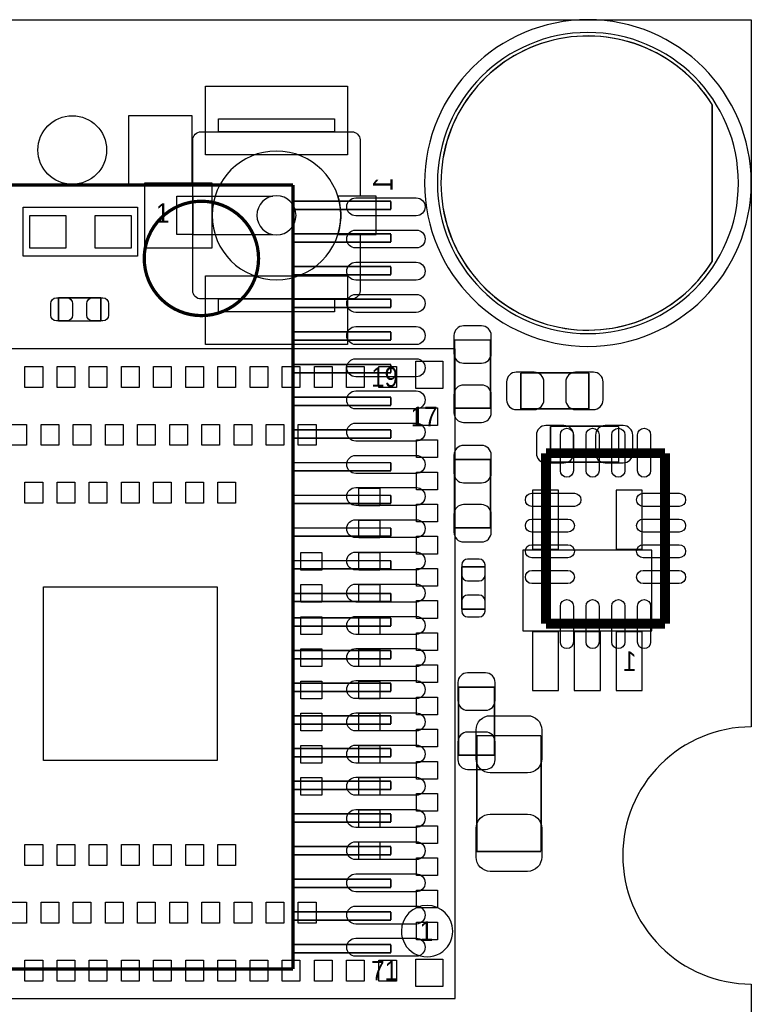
# Model space of a CAD drawing. Extents: x 7.2 to 74.8, y 33.9 to 67.
# Tile 11 of 11: x 63.4 to 74.8, y 51.7 to 67. Entities that reach past the tile are written whole.
import ezdxf
from ezdxf.enums import TextEntityAlignment as Align

# ---------------------------------------------------------------- set-up
doc = ezdxf.new("R2010")
doc.units = 0
for name, color, linetype in [('BG_OUTLINE', 3, 'CONTINUOUS'), ('PG_ASSEMBLY_BOTTOM', 43, 'CONTINUOUS'), ('PG_ASSEMBLY_TOP', 7, 'CONTINUOUS'), ('PIN_BOTTOM', 211, 'CONTINUOUS'), ('PIN_TOP', 173, 'CONTINUOUS')]:
    doc.layers.add(name, color=color, linetype=linetype)

msp = doc.modelspace()

# ---------------------------------------------------------------- linework, layer by layer
at = {"layer": 'BG_OUTLINE'}
msp.add_lwpolyline([(74.799952, 55.992776, 0.414214), (72.800972, 53.993796, 0.414214), (74.799952, 51.994816), (74.799952, 33.993836), (23.949152, 33.993836), (23.949152, 37.493956, 0.414214), (23.451312, 37.994336, 0.414214), (22.950932, 37.493956), (22.950932, 33.993836), (7.200392, 33.993836), (7.200392, 51.994816, 0.414214), (9.199372, 53.993796, 0.414214), (7.200392, 55.992776), (7.199884, 66.987928), (74.799952, 66.987928)], format="xyb", close=True, dxfattribs=at)
at = {"layer": 'PG_ASSEMBLY_BOTTOM'}
msp.add_lwpolyline([(74.799444, 64.447928, 1), (69.719444, 64.447928, 1)], format="xyb", close=True, dxfattribs=at)
for points, const_width in [([(67.671188, 64.419226), (50.856388, 64.419226)], 0.0508), ([(67.671188, 52.227226), (67.671188, 64.419226)], 0.0508), ([(67.671188, 64.165226), (69.195188, 64.165226)], 0.0254), ([(69.195188, 64.165226), (69.195188, 64.038226)], 0.0254), ([(69.195188, 64.038226), (67.671188, 64.038226)], 0.0254), ([(67.671188, 63.657226), (69.195188, 63.657226)], 0.0254), ([(69.195188, 63.530226), (67.671188, 63.530226)], 0.0254), ([(69.195188, 63.657226), (69.195188, 63.530226)], 0.0254), ([(67.671188, 63.149226), (69.195188, 63.149226)], 0.0254), ([(69.195188, 63.149226), (69.195188, 63.022226)], 0.0254), ([(69.195188, 63.022226), (67.671188, 63.022226)], 0.0254), ([(67.671188, 62.641226), (69.195188, 62.641226)], 0.0254), ([(69.195188, 62.641226), (69.195188, 62.514226)], 0.0254), ([(69.195188, 62.514226), (67.671188, 62.514226)], 0.0254), ([(67.671188, 62.133226), (69.195188, 62.133226)], 0.0254), ([(69.195188, 62.006226), (67.671188, 62.006226)], 0.0254), ([(69.195188, 62.133226), (69.195188, 62.006226)], 0.0254), ([(70.746366, 62.008004), (70.18655, 62.008004)], 0.024892), ([(70.18655, 62.008004), (70.18655, 60.947808)], 0.024892), ([(70.746366, 60.947808), (70.746366, 62.008004)], 0.024892), ([(67.671188, 61.625226), (69.195188, 61.625226)], 0.0254), ([(69.195188, 61.625226), (69.195188, 61.498226)], 0.0254), ([(69.195188, 61.498226), (67.671188, 61.498226)], 0.0254), ([(72.274938, 61.496448), (71.214742, 61.496448)], 0.024892), ([(71.214742, 61.496448), (71.214742, 60.936632)], 0.024892), ([(72.274938, 60.936632), (72.274938, 61.496448)], 0.024892), ([(67.671188, 61.117226), (69.195188, 61.117226)], 0.0254), ([(69.195188, 61.117226), (69.195188, 60.990226)], 0.0254), ([(69.195188, 60.990226), (67.671188, 60.990226)], 0.0254), ([(70.18655, 60.947808), (70.746366, 60.947808)], 0.024892), ([(71.214742, 60.936632), (72.274938, 60.936632)], 0.024892), ([(67.671188, 60.609226), (69.195188, 60.609226)], 0.0254), ([(69.195188, 60.609226), (69.195188, 60.482226)], 0.0254), ([(72.737218, 60.668408), (71.677022, 60.668408)], 0.024892), ([(71.677022, 60.668408), (71.677022, 60.108592)], 0.024892), ([(72.737218, 60.108592), (72.737218, 60.668408)], 0.024892), ([(69.195188, 60.482226), (67.671188, 60.482226)], 0.0254), ([(70.18655, 60.14847), (70.18655, 59.088274)], 0.024892), ([(70.746366, 60.14847), (70.18655, 60.14847)], 0.024892), ([(70.746366, 59.088274), (70.746366, 60.14847)], 0.024892), ([(67.671188, 60.101226), (69.195188, 60.101226)], 0.0254), ([(69.195188, 60.101226), (69.195188, 59.974226)], 0.0254), ([(71.677022, 60.108592), (72.737218, 60.108592)], 0.024892), ([(69.195188, 59.974226), (67.671188, 59.974226)], 0.0254), ([(67.671188, 59.593226), (69.195188, 59.593226)], 0.0254), ([(69.195188, 59.593226), (69.195188, 59.466226)], 0.0254), ([(69.195188, 59.466226), (67.671188, 59.466226)], 0.0254), ([(67.671188, 59.085226), (69.195188, 59.085226)], 0.0254), ([(69.195188, 59.085226), (69.195188, 58.958226)], 0.0254), ([(70.18655, 59.088274), (70.746366, 59.088274)], 0.024892), ([(69.195188, 58.958226), (67.671188, 58.958226)], 0.0254), ([(67.671188, 58.577226), (69.195188, 58.577226)], 0.0254), ([(69.195188, 58.577226), (69.195188, 58.450226)], 0.0254), ([(70.299072, 58.481976), (70.299072, 57.822084)], 0.024892), ([(70.659244, 58.481976), (70.299072, 58.481976)], 0.024892), ([(70.659244, 57.822084), (70.659244, 58.481976)], 0.024892), ([(69.195188, 58.450226), (67.671188, 58.450226)], 0.0254), ([(67.671188, 58.069226), (69.195188, 58.069226)], 0.0254), ([(69.195188, 58.069226), (69.195188, 57.942226)], 0.0254), ([(69.195188, 57.942226), (67.671188, 57.942226)], 0.0254), ([(70.299072, 57.822084), (70.659244, 57.822084)], 0.024892), ([(67.671188, 57.688226), (69.195188, 57.688226)], 0.0254), ([(69.195188, 57.561226), (67.671188, 57.561226)], 0.0254), ([(69.195188, 57.688226), (69.195188, 57.561226)], 0.0254), ([(67.671188, 57.180226), (69.195188, 57.180226)], 0.0254), ([(69.195188, 57.180226), (69.195188, 57.053226)], 0.0254), ([(69.195188, 57.053226), (67.671188, 57.053226)], 0.0254), ([(67.671188, 56.672226), (69.195188, 56.672226)], 0.0254), ([(69.195188, 56.672226), (69.195188, 56.545226)], 0.0254), ([(69.195188, 56.545226), (67.671188, 56.545226)], 0.0254), ([(70.806818, 56.612536), (70.247002, 56.612536)], 0.024892), ([(70.247002, 56.612536), (70.247002, 55.55234)], 0.024892), ([(70.806818, 55.55234), (70.806818, 56.612536)], 0.024892), ([(67.671188, 56.164226), (69.195188, 56.164226)], 0.0254), ([(69.195188, 56.037226), (67.671188, 56.037226)], 0.0254), ([(69.195188, 56.164226), (69.195188, 56.037226)], 0.0254), ([(67.671188, 55.656226), (69.195188, 55.656226)], 0.0254), ([(69.195188, 55.656226), (69.195188, 55.529226)], 0.0254), ([(69.195188, 55.529226), (67.671188, 55.529226)], 0.0254), ([(70.247002, 55.55234), (70.806818, 55.55234)], 0.024892), ([(67.671188, 55.148226), (69.195188, 55.148226)], 0.0254), ([(69.195188, 55.148226), (69.195188, 55.021226)], 0.0254), ([(69.195188, 55.021226), (67.671188, 55.021226)], 0.0254), ([(67.671188, 54.640226), (69.195188, 54.640226)], 0.0254), ([(69.195188, 54.640226), (69.195188, 54.513226)], 0.0254), ([(69.195188, 54.513226), (67.671188, 54.513226)], 0.0254), ([(67.671188, 54.132226), (69.195188, 54.132226)], 0.0254), ([(69.195188, 54.132226), (69.195188, 54.005226)], 0.0254), ([(69.195188, 54.005226), (67.671188, 54.005226)], 0.0254), ([(67.671188, 53.624226), (69.195188, 53.624226)], 0.0254), ([(69.195188, 53.624226), (69.195188, 53.497226)], 0.0254), ([(69.195188, 53.497226), (67.671188, 53.497226)], 0.0254), ([(67.671188, 53.116226), (69.195188, 53.116226)], 0.0254), ([(69.195188, 53.116226), (69.195188, 52.989226)], 0.0254), ([(69.195188, 52.989226), (67.671188, 52.989226)], 0.0254), ([(67.671188, 52.608226), (69.195188, 52.608226)], 0.0254), ([(69.195188, 52.608226), (69.195188, 52.481226)], 0.0254), ([(69.195188, 52.481226), (67.671188, 52.481226)], 0.0254), ([(50.856388, 52.227226), (67.671188, 52.227226)], 0.0508)]:
    msp.add_lwpolyline(points, dxfattribs=dict(at, const_width=const_width))
at = {"layer": 'PG_ASSEMBLY_BOTTOM', "const_width": 0.0508}
msp.add_lwpolyline([(67.137788, 63.276226, 1), (65.359788, 63.276226, 1), (67.137788, 63.276226)], format="xyb", dxfattribs=at)
at = {"layer": 'PG_ASSEMBLY_BOTTOM'}
for points in [[(73.250806, 58.73877), (71.249286, 58.73877)], [(71.249286, 58.73877), (71.249286, 57.48909)], [(73.250806, 57.48909), (73.250806, 58.73877)], [(71.249286, 57.48909), (73.250806, 57.48909)]]:
    msp.add_lwpolyline(points, dxfattribs=at)
at = {"layer": 'PG_ASSEMBLY_TOP'}
for points in [[(74.5998, 64.447928, 1), (69.919088, 64.447928, 1), (74.5998, 64.447928)], [(66.115438, 65.118742, -0.414214), (66.242438, 65.245742)], [(68.588382, 65.245742, -0.414214), (68.715382, 65.118742)], [(68.415408, 63.94577, 1), (66.415412, 63.94577, 1), (68.415408, 63.94577)], [(67.72021, 63.94577, 1), (67.11061, 63.94577, 1), (67.72021, 63.94577)], [(66.242438, 62.645798, -0.414214), (66.115438, 62.772798)], [(68.715382, 62.772798, -0.414214), (68.588382, 62.645798)]]:
    msp.add_lwpolyline(points, format="xyb", dxfattribs=at)
for points in [[(66.51371, 65.44437), (68.31711, 65.44437), (68.31711, 65.245742), (66.51371, 65.245742)], [(65.86601, 64.245744), (66.115438, 64.245744), (66.115438, 63.645796), (65.86601, 63.645796)], [(66.51371, 62.645798), (68.31711, 62.645798), (68.31711, 62.44717), (66.51371, 62.44717)], [(70.193408, 61.868304), (60.093352, 61.868304), (60.093352, 51.768248), (70.193408, 51.768248)]]:
    msp.add_lwpolyline(points, close=True, dxfattribs=at)
for points in [[(66.242438, 65.245742), (68.588382, 65.245742)], [(66.115438, 62.772798), (66.115438, 65.118742)], [(68.715382, 65.118742), (68.715382, 64.245744)], [(66.115438, 64.245744), (67.361308, 64.245744)], [(63.47841, 63.31077), (63.47841, 64.07277)], [(63.47841, 64.07277), (65.25641, 64.07277)], [(65.25641, 64.07277), (65.25641, 63.31077)], [(66.115438, 63.645796), (67.361308, 63.645796)], [(68.715382, 63.645796), (68.715382, 62.772798)], [(65.25641, 63.31077), (63.47841, 63.31077)], [(68.588382, 62.645798), (66.242438, 62.645798)]]:
    msp.add_lwpolyline(points, dxfattribs=at)
for points in [[(68.36918, 63.645796), (68.96481, 63.645796), (68.96481, 64.245744), (68.36918, 64.245744, -0.076601), (68.415408, 63.94577, -0.076974)], [(70.158356, 52.818284, 1), (69.358272, 52.818268, 1)]]:
    msp.add_lwpolyline(points, format="xyb", close=True, dxfattribs=at)
for points, const_width in [([(64.026288, 62.30366), (64.026288, 62.663832)], 0.024892), ([(64.026288, 62.663832), (64.68618, 62.663832)], 0.024892), ([(64.68618, 62.663832), (64.68618, 62.30366)], 0.024892), ([(64.68618, 62.30366), (64.026288, 62.30366)], 0.024892), ([(73.457308, 60.248292), (71.607172, 60.248292)], 0.1524), ([(71.607172, 60.248292), (71.607172, 57.598056)], 0.1524), ([(73.457308, 57.598056), (73.457308, 60.248292)], 0.1524), ([(71.607172, 57.598056), (73.457308, 57.598056)], 0.1524), ([(70.530466, 54.057296), (70.530466, 55.85714)], 0.024892), ([(70.530466, 55.85714), (71.530718, 55.85714)], 0.024892), ([(71.530718, 55.85714), (71.530718, 54.057296)], 0.024892), ([(71.530718, 54.057296), (70.530466, 54.057296)], 0.024892)]:
    msp.add_lwpolyline(points, dxfattribs=dict(at, const_width=const_width))
at = {"layer": 'PIN_BOTTOM'}
for points in [[(74.1934, 65.666874, 3.462482), (74.1934, 63.228982)], [(69.588888, 63.939166), (68.649088, 63.939166, -1), (68.649088, 64.218566), (69.588888, 64.218566, -1)], [(69.588888, 63.438786), (68.649088, 63.438786, -1), (68.649088, 63.718186), (69.588888, 63.718186, -1)], [(69.588888, 62.938406), (68.649088, 62.938406, -1), (68.649088, 63.217806), (69.588888, 63.217806, -1)], [(69.588888, 62.438026), (68.649088, 62.438026, -1), (68.649088, 62.717426), (69.588888, 62.717426, -1)], [(69.588888, 61.937646), (68.649088, 61.937646, -1), (68.649088, 62.217046), (69.588888, 62.217046, -1)], [(70.17639, 62.077854), (70.17639, 61.797946, 0.414846), (70.326504, 61.647832), (70.606412, 61.647832, 0.414846), (70.756526, 61.797946), (70.756526, 62.077854, 0.414846), (70.606412, 62.227968), (70.326504, 62.227968, 0.414846)], [(69.588888, 61.437266), (68.649088, 61.437266, -1), (68.649088, 61.716666), (69.588888, 61.716666, -1)], [(71.144892, 60.926472), (71.4248, 60.926472, 0.414846), (71.574914, 61.076586), (71.574914, 61.356494, 0.414846), (71.4248, 61.506608), (71.144892, 61.506608, 0.414846), (70.994778, 61.356494), (70.994778, 61.076586, 0.414846)], [(72.344788, 61.506608), (72.06488, 61.506608, 0.414846), (71.914766, 61.356494), (71.914766, 61.076586, 0.414846), (72.06488, 60.926472), (72.344788, 60.926472, 0.414846), (72.494902, 61.076586), (72.494902, 61.356494, 0.414846)], [(70.756526, 60.877958), (70.756526, 61.157866, 0.414846), (70.606412, 61.30798), (70.326504, 61.30798, 0.414846), (70.17639, 61.157866), (70.17639, 60.877958, 0.414846), (70.326504, 60.727844), (70.606412, 60.727844, 0.414846)], [(69.588888, 60.936886), (68.649088, 60.936886, -1), (68.649088, 61.216286), (69.588888, 61.216286, -1)], [(69.588888, 60.436506), (68.649088, 60.436506, -1), (68.649088, 60.715906), (69.588888, 60.715906, -1)], [(71.607172, 60.098432), (71.88708, 60.098432, 0.414846), (72.037194, 60.248546), (72.037194, 60.528454, 0.414846), (71.88708, 60.678568), (71.607172, 60.678568, 0.414846), (71.457058, 60.528454), (71.457058, 60.248546, 0.414846)], [(72.807068, 60.678568), (72.52716, 60.678568, 0.414846), (72.377046, 60.528454), (72.377046, 60.248546, 0.414846), (72.52716, 60.098432), (72.807068, 60.098432, 0.414846), (72.957182, 60.248546), (72.957182, 60.528454, 0.414846)], [(70.17639, 60.21832), (70.17639, 59.938412, 0.414846), (70.326504, 59.788298), (70.606412, 59.788298, 0.414846), (70.756526, 59.938412), (70.756526, 60.21832, 0.414846), (70.606412, 60.368434), (70.326504, 60.368434, 0.414846)], [(69.588888, 59.933586), (68.649088, 59.933586, -1), (68.649088, 60.212986), (69.588888, 60.212986, -1)], [(69.588888, 59.435746), (68.649088, 59.435746, -1), (68.649088, 59.715146), (69.588888, 59.715146, -1)], [(70.756526, 59.018424), (70.756526, 59.298332, 0.414846), (70.606412, 59.448446), (70.326504, 59.448446, 0.414846), (70.17639, 59.298332), (70.17639, 59.018424, 0.414846), (70.326504, 58.86831), (70.606412, 58.86831, 0.414846)], [(69.588888, 58.935366), (68.649088, 58.935366, -1), (68.649088, 59.214766), (69.588888, 59.214766, -1)], [(69.588888, 58.432446), (68.649088, 58.432446, -1), (68.649088, 58.711846), (69.588888, 58.711846, -1)], [(70.299072, 58.511948), (70.299072, 58.351928, 0.413587), (70.389242, 58.262012), (70.569074, 58.262012, 0.413587), (70.659244, 58.351928), (70.659244, 58.511948, 0.413587), (70.569074, 58.601864), (70.389242, 58.601864, 0.413587)], [(69.588888, 57.934606), (68.649088, 57.934606, -1), (68.649088, 58.214006), (69.588888, 58.214006, -1)], [(70.659244, 57.792112), (70.659244, 57.952132, 0.413587), (70.569074, 58.042048), (70.389242, 58.042048, 0.413587), (70.299072, 57.952132), (70.299072, 57.792112, 0.413587), (70.389242, 57.702196), (70.569074, 57.702196, 0.413587)], [(69.588888, 57.431686), (68.649088, 57.431686, -1), (68.649088, 57.711086), (69.588888, 57.711086, -1)], [(69.588888, 56.931306), (68.649088, 56.931306, -1), (68.649088, 57.210706), (69.588888, 57.210706, -1)], [(70.236842, 56.682386), (70.236842, 56.402478, 0.414846), (70.386956, 56.252364), (70.666864, 56.252364, 0.414846), (70.816978, 56.402478), (70.816978, 56.682386, 0.414846), (70.666864, 56.8325), (70.386956, 56.8325, 0.414846)], [(69.588888, 56.433466), (68.649088, 56.433466, -1), (68.649088, 56.712866), (69.588888, 56.712866, -1)], [(69.588888, 55.930546), (68.649088, 55.930546, -1), (68.649088, 56.209946), (69.588888, 56.209946, -1)], [(70.816978, 55.48249), (70.816978, 55.762398, 0.414846), (70.666864, 55.912512), (70.386956, 55.912512, 0.414846), (70.236842, 55.762398), (70.236842, 55.48249, 0.414846), (70.386956, 55.332376), (70.666864, 55.332376, 0.414846)], [(69.588888, 55.430166), (68.649088, 55.430166, -1), (68.649088, 55.709566), (69.588888, 55.709566, -1)], [(69.588888, 54.929786), (68.649088, 54.929786, -1), (68.649088, 55.209186), (69.588888, 55.209186, -1)], [(69.588888, 54.429406), (68.649088, 54.429406, -1), (68.649088, 54.708806), (69.588888, 54.708806, -1)], [(69.588888, 53.929026), (68.649088, 53.929026, -1), (68.649088, 54.208426), (69.588888, 54.208426, -1)], [(69.588888, 53.428646), (68.649088, 53.428646, -1), (68.649088, 53.708046), (69.588888, 53.708046, -1)], [(69.588888, 52.928266), (68.649088, 52.928266, -1), (68.649088, 53.207666), (69.588888, 53.207666, -1)], [(69.588888, 52.427886), (68.649088, 52.427886, -1), (68.649088, 52.707286), (69.588888, 52.707286, -1)]]:
    msp.add_lwpolyline(points, format="xyb", close=True, dxfattribs=at)
for points in [[(65.1129, 64.42837), (66.1035, 64.42837), (66.1035, 65.49517), (65.1129, 65.49517)], [(71.396606, 59.67095), (71.396606, 58.75655), (71.803006, 58.75655), (71.803006, 59.67095)], [(72.697086, 59.67095), (72.697086, 58.75655), (73.103486, 58.75655), (73.103486, 59.67095)], [(71.396606, 57.47131), (71.396606, 56.55691), (71.803006, 56.55691), (71.803006, 57.47131)], [(72.046846, 57.47131), (72.046846, 56.55691), (72.453246, 56.55691), (72.453246, 57.47131)], [(72.697086, 57.47131), (72.697086, 56.55691), (73.103486, 56.55691), (73.103486, 57.47131)]]:
    msp.add_lwpolyline(points, close=True, dxfattribs=at)
msp.add_circle((64.24041, 64.96177), 0.5334, dxfattribs=at)
at = {"layer": 'PIN_TOP'}
for points in [[(74.196702, 65.66154, 3.479971), (74.196702, 63.234316)], [(63.996316, 62.663832), (64.156336, 62.663832, -0.413587), (64.246252, 62.573662), (64.246252, 62.39383, -0.413587), (64.156336, 62.30366), (63.996316, 62.30366, -0.413587), (63.9064, 62.39383), (63.9064, 62.573662, -0.413587)], [(64.716152, 62.30366), (64.556132, 62.30366, -0.413587), (64.466216, 62.39383), (64.466216, 62.573662, -0.413587), (64.556132, 62.663832), (64.716152, 62.663832, -0.413587), (64.806068, 62.573662), (64.806068, 62.39383, -0.413587)], [(71.830692, 59.976258), (71.830692, 60.535058, -1), (72.033892, 60.535058), (72.033892, 59.976258, -1)], [(72.230742, 59.976258), (72.230742, 60.535058, -1), (72.433942, 60.535058), (72.433942, 59.976258, -1)], [(72.630538, 59.976258), (72.630538, 60.535058, -1), (72.833738, 60.535058), (72.833738, 59.976258, -1)], [(73.030588, 59.976258), (73.030588, 60.535058, -1), (73.233788, 60.535058), (73.233788, 59.976258, -1)], [(72.048116, 59.421522), (71.387716, 59.421522, -1), (71.387716, 59.624722), (72.048116, 59.624722, -1)], [(73.676764, 59.421522), (73.117964, 59.421522, -1), (73.117964, 59.624722), (73.676764, 59.624722, -1)], [(71.946516, 59.021472), (71.387716, 59.021472, -1), (71.387716, 59.224672), (71.946516, 59.224672, -1)], [(73.676764, 59.021472), (73.117964, 59.021472, -1), (73.117964, 59.224672), (73.676764, 59.224672, -1)], [(71.946516, 58.621676), (71.387716, 58.621676, -1), (71.387716, 58.824876), (71.946516, 58.824876, -1)], [(73.676764, 58.621676), (73.117964, 58.621676, -1), (73.117964, 58.824876), (73.676764, 58.824876, -1)], [(71.946516, 58.221626), (71.387716, 58.221626, -1), (71.387716, 58.424826), (71.946516, 58.424826, -1)], [(73.676764, 58.221626), (73.117964, 58.221626, -1), (73.117964, 58.424826), (73.676764, 58.424826, -1)], [(71.830692, 57.31129), (71.830692, 57.87009, -1), (72.033892, 57.87009), (72.033892, 57.31129, -1)], [(72.230742, 57.31129), (72.230742, 57.87009, -1), (72.433942, 57.87009), (72.433942, 57.31129, -1)], [(72.630538, 57.31129), (72.630538, 57.87009, -1), (72.833738, 57.87009), (72.833738, 57.31129, -1)], [(73.030588, 57.31129), (73.030588, 57.87009, -1), (73.233788, 57.87009), (73.233788, 57.31129, -1)], [(71.540624, 55.94731), (71.540624, 55.497222, -0.414414), (71.32066, 55.277258), (70.740524, 55.277258, -0.414414), (70.52056, 55.497222), (70.52056, 55.94731, -0.414414), (70.740524, 56.167274), (71.32066, 56.167274, -0.414414)], [(70.52056, 53.967126), (70.52056, 54.417214, -0.414414), (70.740524, 54.637178), (71.32066, 54.637178, -0.414414), (71.540624, 54.417214), (71.540624, 53.967126, -0.414414), (71.32066, 53.747162), (70.740524, 53.747162, -0.414414)]]:
    msp.add_lwpolyline(points, format="xyb", close=True, dxfattribs=at)
for points in [[(66.31051, 65.954148), (68.52031, 65.954148), (68.52031, 64.887348), (66.31051, 64.887348)], [(65.369694, 64.45377), (66.411094, 64.45377), (66.411094, 63.43777), (65.369694, 63.43777)], [(63.58001, 63.43777), (63.58001, 63.94577), (64.13881, 63.94577), (64.13881, 63.43777)], [(64.59601, 63.43777), (64.59601, 63.94577), (65.15481, 63.94577), (65.15481, 63.43777)], [(66.31051, 63.004192), (68.52031, 63.004192), (68.52031, 61.937392), (66.31051, 61.937392)], [(63.780797, 61.595762), (63.780797, 61.270642), (63.505715, 61.270642), (63.505715, 61.595762)], [(64.280923, 61.595762), (64.280923, 61.270642), (64.005841, 61.270642), (64.005841, 61.595762)], [(64.780795, 61.595762), (64.780795, 61.270642), (64.505713, 61.270642), (64.505713, 61.595762)], [(65.280921, 61.595762), (65.280921, 61.270642), (65.005839, 61.270642), (65.005839, 61.595762)], [(65.781047, 61.595762), (65.781047, 61.270642), (65.505965, 61.270642), (65.505965, 61.595762)], [(66.280919, 61.595762), (66.280919, 61.270642), (66.005837, 61.270642), (66.005837, 61.595762)], [(66.781045, 61.595762), (66.781045, 61.270642), (66.505963, 61.270642), (66.505963, 61.595762)], [(67.280917, 61.595762), (67.280917, 61.270642), (67.005835, 61.270642), (67.005835, 61.595762)], [(67.781043, 61.595762), (67.781043, 61.270642), (67.505961, 61.270642), (67.505961, 61.595762)], [(68.280915, 61.595762), (68.280915, 61.270642), (68.005833, 61.270642), (68.005833, 61.595762)], [(68.781041, 61.595762), (68.781041, 61.270642), (68.505959, 61.270642), (68.505959, 61.595762)], [(69.280913, 61.595762), (69.280913, 61.270642), (69.005831, 61.270642), (69.005831, 61.595762)], [(70.005321, 61.256291), (69.581395, 61.256291), (69.581395, 61.680217), (70.005321, 61.680217)], [(69.920866, 60.680727), (69.595746, 60.680727), (69.595746, 60.955809), (69.920866, 60.955809)], [(63.530861, 60.69584), (63.530861, 60.37072), (63.255779, 60.37072), (63.255779, 60.69584)], [(64.030987, 60.69584), (64.030987, 60.37072), (63.755905, 60.37072), (63.755905, 60.69584)], [(64.530859, 60.69584), (64.530859, 60.37072), (64.255777, 60.37072), (64.255777, 60.69584)], [(65.030985, 60.69584), (65.030985, 60.37072), (64.755903, 60.37072), (64.755903, 60.69584)], [(65.530857, 60.69584), (65.530857, 60.37072), (65.255775, 60.37072), (65.255775, 60.69584)], [(66.030983, 60.69584), (66.030983, 60.37072), (65.755901, 60.37072), (65.755901, 60.69584)], [(66.530855, 60.69584), (66.530855, 60.37072), (66.255773, 60.37072), (66.255773, 60.69584)], [(67.030981, 60.69584), (67.030981, 60.37072), (66.755899, 60.37072), (66.755899, 60.69584)], [(67.530853, 60.69584), (67.530853, 60.37072), (67.255771, 60.37072), (67.255771, 60.69584)], [(68.030979, 60.69584), (68.030979, 60.37072), (67.755897, 60.37072), (67.755897, 60.69584)], [(69.920866, 60.180855), (69.595746, 60.180855), (69.595746, 60.455937), (69.920866, 60.455937)], [(69.920866, 59.680729), (69.595746, 59.680729), (69.595746, 59.955811), (69.920866, 59.955811)], [(63.780797, 59.795918), (63.780797, 59.470798), (63.505715, 59.470798), (63.505715, 59.795918)], [(64.280923, 59.795918), (64.280923, 59.470798), (64.005841, 59.470798), (64.005841, 59.795918)], [(64.780795, 59.795918), (64.780795, 59.470798), (64.505713, 59.470798), (64.505713, 59.795918)], [(65.280921, 59.795918), (65.280921, 59.470798), (65.005839, 59.470798), (65.005839, 59.795918)], [(65.781047, 59.795918), (65.781047, 59.470798), (65.505965, 59.470798), (65.505965, 59.795918)], [(66.280919, 59.795918), (66.280919, 59.470798), (66.005837, 59.470798), (66.005837, 59.795918)], [(66.781045, 59.795918), (66.781045, 59.470798), (66.505963, 59.470798), (66.505963, 59.795918)], [(69.020944, 59.430793), (68.695824, 59.430793), (68.695824, 59.705875), (69.020944, 59.705875)], [(69.920866, 59.180857), (69.595746, 59.180857), (69.595746, 59.455939), (69.920866, 59.455939)], [(69.020944, 58.930667), (68.695824, 58.930667), (68.695824, 59.205749), (69.020944, 59.205749)], [(69.920866, 58.680731), (69.595746, 58.680731), (69.595746, 58.955813), (69.920866, 58.955813)], [(68.121022, 58.430795), (67.795902, 58.430795), (67.795902, 58.705877), (68.121022, 58.705877)], [(69.020944, 58.430795), (68.695824, 58.430795), (68.695824, 58.705877), (69.020944, 58.705877)], [(69.920866, 58.180859), (69.595746, 58.180859), (69.595746, 58.455941), (69.920866, 58.455941)], [(68.121022, 57.930669), (67.795902, 57.930669), (67.795902, 58.205751), (68.121022, 58.205751)], [(69.020944, 57.930669), (68.695824, 57.930669), (68.695824, 58.205751), (69.020944, 58.205751)], [(66.49339, 55.468266), (63.79337, 55.468266), (63.79337, 58.168286), (66.49339, 58.168286)], [(69.920866, 57.680733), (69.595746, 57.680733), (69.595746, 57.955815), (69.920866, 57.955815)], [(68.121022, 57.430797), (67.795902, 57.430797), (67.795902, 57.705879), (68.121022, 57.705879)], [(69.020944, 57.430797), (68.695824, 57.430797), (68.695824, 57.705879), (69.020944, 57.705879)], [(69.920866, 57.180861), (69.595746, 57.180861), (69.595746, 57.455943), (69.920866, 57.455943)], [(68.121022, 56.930671), (67.795902, 56.930671), (67.795902, 57.205753), (68.121022, 57.205753)], [(69.020944, 56.930671), (68.695824, 56.930671), (68.695824, 57.205753), (69.020944, 57.205753)], [(69.920866, 56.680735), (69.595746, 56.680735), (69.595746, 56.955817), (69.920866, 56.955817)], [(68.121022, 56.430799), (67.795902, 56.430799), (67.795902, 56.705881), (68.121022, 56.705881)], [(69.020944, 56.430799), (68.695824, 56.430799), (68.695824, 56.705881), (69.020944, 56.705881)], [(69.920866, 56.180609), (69.595746, 56.180609), (69.595746, 56.455691), (69.920866, 56.455691)], [(68.121022, 55.930673), (67.795902, 55.930673), (67.795902, 56.205755), (68.121022, 56.205755)], [(69.020944, 55.930673), (68.695824, 55.930673), (68.695824, 56.205755), (69.020944, 56.205755)], [(69.920866, 55.680737), (69.595746, 55.680737), (69.595746, 55.955819), (69.920866, 55.955819)], [(68.121022, 55.430801), (67.795902, 55.430801), (67.795902, 55.705883), (68.121022, 55.705883)], [(69.020944, 55.430801), (68.695824, 55.430801), (68.695824, 55.705883), (69.020944, 55.705883)], [(69.920866, 55.180611), (69.595746, 55.180611), (69.595746, 55.455693), (69.920866, 55.455693)], [(68.121022, 54.930675), (67.795902, 54.930675), (67.795902, 55.205757), (68.121022, 55.205757)], [(69.020944, 54.930675), (68.695824, 54.930675), (68.695824, 55.205757), (69.020944, 55.205757)], [(69.920866, 54.680739), (69.595746, 54.680739), (69.595746, 54.955821), (69.920866, 54.955821)], [(69.020944, 54.430803), (68.695824, 54.430803), (68.695824, 54.705885), (69.020944, 54.705885)], [(69.920866, 54.180613), (69.595746, 54.180613), (69.595746, 54.455695), (69.920866, 54.455695)], [(69.020944, 53.930677), (68.695824, 53.930677), (68.695824, 54.205759), (69.020944, 54.205759)], [(63.505588, 53.840634), (63.505588, 54.165754), (63.78067, 54.165754), (63.78067, 53.840634)], [(64.005714, 53.840634), (64.005714, 54.165754), (64.280796, 54.165754), (64.280796, 53.840634)], [(64.505586, 53.840634), (64.505586, 54.165754), (64.780668, 54.165754), (64.780668, 53.840634)], [(65.005712, 53.840634), (65.005712, 54.165754), (65.280794, 54.165754), (65.280794, 53.840634)], [(65.505838, 53.840634), (65.505838, 54.165754), (65.78092, 54.165754), (65.78092, 53.840634)], [(66.00571, 53.840634), (66.00571, 54.165754), (66.280792, 54.165754), (66.280792, 53.840634)], [(66.505836, 53.840634), (66.505836, 54.165754), (66.780918, 54.165754), (66.780918, 53.840634)], [(69.920866, 53.680741), (69.595746, 53.680741), (69.595746, 53.955823), (69.920866, 53.955823)], [(69.920866, 53.180615), (69.595746, 53.180615), (69.595746, 53.455697), (69.920866, 53.455697)], [(63.255652, 52.940712), (63.255652, 53.265832), (63.530734, 53.265832), (63.530734, 52.940712)], [(63.755778, 52.940712), (63.755778, 53.265832), (64.03086, 53.265832), (64.03086, 52.940712)], [(64.25565, 52.940712), (64.25565, 53.265832), (64.530732, 53.265832), (64.530732, 52.940712)], [(64.755776, 52.940712), (64.755776, 53.265832), (65.030858, 53.265832), (65.030858, 52.940712)], [(65.255648, 52.940712), (65.255648, 53.265832), (65.53073, 53.265832), (65.53073, 52.940712)], [(65.755774, 52.940712), (65.755774, 53.265832), (66.030856, 53.265832), (66.030856, 52.940712)], [(66.255646, 52.940712), (66.255646, 53.265832), (66.530728, 53.265832), (66.530728, 52.940712)], [(66.755772, 52.940712), (66.755772, 53.265832), (67.030854, 53.265832), (67.030854, 52.940712)], [(67.255644, 52.940712), (67.255644, 53.265832), (67.530726, 53.265832), (67.530726, 52.940712)], [(67.75577, 52.940712), (67.75577, 53.265832), (68.030852, 53.265832), (68.030852, 52.940712)], [(69.920866, 52.680743), (69.595746, 52.680743), (69.595746, 52.955825), (69.920866, 52.955825)], [(63.505588, 52.04079), (63.505588, 52.36591), (63.78067, 52.36591), (63.78067, 52.04079)], [(64.005714, 52.04079), (64.005714, 52.36591), (64.280796, 52.36591), (64.280796, 52.04079)], [(64.505586, 52.04079), (64.505586, 52.36591), (64.780668, 52.36591), (64.780668, 52.04079)], [(65.005712, 52.04079), (65.005712, 52.36591), (65.280794, 52.36591), (65.280794, 52.04079)], [(65.505838, 52.04079), (65.505838, 52.36591), (65.78092, 52.36591), (65.78092, 52.04079)], [(66.00571, 52.04079), (66.00571, 52.36591), (66.280792, 52.36591), (66.280792, 52.04079)], [(66.505836, 52.04079), (66.505836, 52.36591), (66.780918, 52.36591), (66.780918, 52.04079)], [(67.005708, 52.04079), (67.005708, 52.36591), (67.28079, 52.36591), (67.28079, 52.04079)], [(67.505834, 52.04079), (67.505834, 52.36591), (67.780916, 52.36591), (67.780916, 52.04079)], [(68.005706, 52.04079), (68.005706, 52.36591), (68.280788, 52.36591), (68.280788, 52.04079)], [(68.505832, 52.04079), (68.505832, 52.36591), (68.780914, 52.36591), (68.780914, 52.04079)], [(69.005704, 52.04079), (69.005704, 52.36591), (69.280786, 52.36591), (69.280786, 52.04079)], [(70.005321, 51.956335), (69.581395, 51.956335), (69.581395, 52.380261), (70.005321, 52.380261)]]:
    msp.add_lwpolyline(points, close=True, dxfattribs=at)

# ---------------------------------------------------------------- texts
at = {"layer": 'PG_ASSEMBLY_BOTTOM', "text_generation_flag": 2, "width": 0.916667}
msp.add_text('1', height=0.3048, rotation=90, dxfattribs=at).set_placement((69.220588, 64.431926), align=Align.CENTER)
msp.add_text('1', height=0.3048, dxfattribs=at).set_placement((73.014586, 56.86171))
at = {"layer": 'PG_ASSEMBLY_TOP', "width": 0.916667}
for s, p in [('1', (65.5447, 63.8302)), ('19', (68.889372, 61.280802)), ('17', (69.504306, 60.665868)), ('1', (69.644006, 52.665884)), ('71', (68.889372, 52.05095))]:
    msp.add_text(s, height=0.3048, dxfattribs=at).set_placement(p)

doc.saveas('drawing.dxf')
